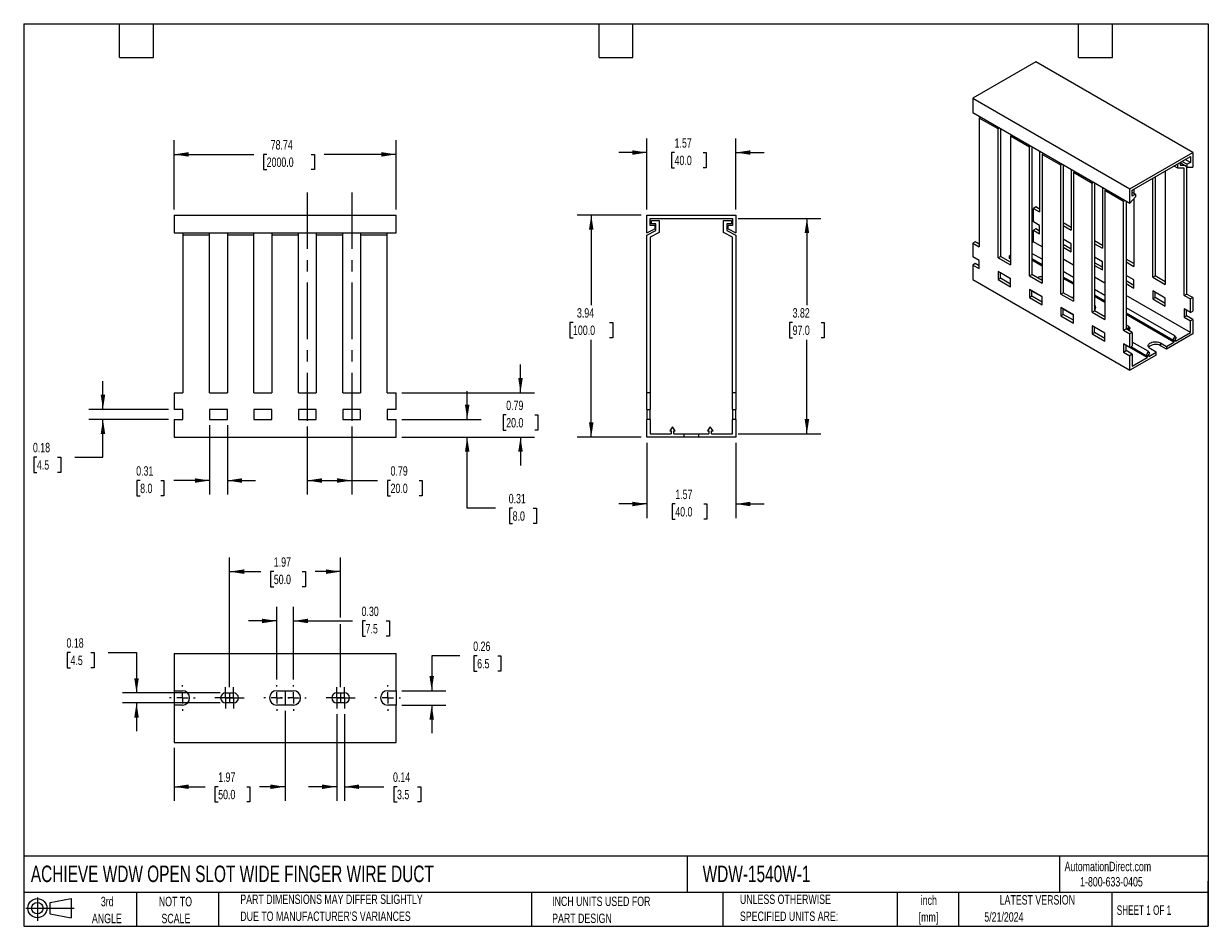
# Model space of a CAD drawing. Header units: inches. Extents: x 0.5 to 21.5, y 0.5 to 16.5.
import ezdxf

# ---------------------------------------------------------------- set-up
doc = ezdxf.new("R2010")
doc.units = ezdxf.units.IN
doc.header["$LTSCALE"] = 2
doc.header["$MEASUREMENT"] = 0
doc.linetypes.add('CENTERX2', pattern=[0.8, 0.5, -0.1, 0.1, -0.1])
doc.layers.add('CENTER', color=40, linetype='CENTERX2')
doc.layers.add('SLD-DEFPOINTS', color=7, linetype='Continuous')
doc.layers.add('DIMENSIONS', color=140, linetype='Continuous', lineweight=25)
doc.layers.add('TEXT', color=140, linetype='Continuous', lineweight=25)
doc.styles.add('SLDTEXTSTYLE0', font='TXT', dxfattribs={"width": 0.7})
doc.styles.add('SLDTEXTSTYLE1', font='TXT', dxfattribs={"width": 0.65})
doc.dimstyles.new('SLDDIMSTYLE0', dxfattribs={"dimtxt": 0.169922, "dimasz": 0.26, "dimexe": 0, "dimexo": 0.0625, "dimgap": 0.04248, "dimtad": 0, "dimtih": 1, "dimtoh": 1, "dimrnd": 1e-09, "dimzin": 12, "dimdsep": 46, "dimtxsty": 'SLDTEXTSTYLE0', "dimsah": 1, "dimcen": 0.09, "dimadec": 0, "dimazin": 3, "dimtfac": 1, "dimtofl": 0, "dimtmove": 0, "dimatfit": 3, "dimfxl": 0, "dimfrac": 2, "dimtolj": 1, "dimtzin": 12, "dimarcsym": 0})
doc.dimstyles.new('SLDDIMSTYLE1', dxfattribs={"dimtxt": 0.169922, "dimasz": 0.26, "dimexe": 0, "dimexo": 0.0625, "dimgap": 0.04248, "dimtad": 0, "dimtih": 1, "dimtoh": 1, "dimrnd": 1e-09, "dimdsep": 46, "dimtxsty": 'SLDTEXTSTYLE0', "dimsah": 1, "dimcen": 0.09, "dimadec": 0, "dimazin": 2, "dimtfac": 1, "dimtofl": 0, "dimtmove": 0, "dimatfit": 3, "dimfxl": 0, "dimfrac": 2, "dimtolj": 1, "dimtzin": 12, "dimarcsym": 0})
doc.dimstyles.new('SLDDIMSTYLE2', dxfattribs={"dimtxt": 0.169922, "dimasz": 0.26, "dimexe": 0, "dimexo": 0.0625, "dimgap": 0.04248, "dimtad": 0, "dimtih": 1, "dimtoh": 1, "dimrnd": 1e-09, "dimdsep": 46, "dimtxsty": 'SLDTEXTSTYLE0', "dimsah": 1, "dimcen": 0.09, "dimadec": 0, "dimazin": 2, "dimtfac": 1, "dimtmove": 0, "dimatfit": 0, "dimfxl": 0, "dimfrac": 2, "dimtolj": 1, "dimtzin": 12, "dimarcsym": 0})
doc.dimstyles.new('SLDDIMSTYLE3', dxfattribs={"dimtxt": 0.169922, "dimasz": 0.26, "dimexe": 0, "dimexo": 0.0625, "dimgap": 0.04248, "dimtad": 0, "dimtih": 1, "dimtoh": 1, "dimrnd": 1e-09, "dimzin": 12, "dimdsep": 46, "dimtxsty": 'SLDTEXTSTYLE0', "dimsah": 1, "dimcen": 0.09, "dimadec": 0, "dimazin": 3, "dimtfac": 1, "dimtmove": 0, "dimatfit": 0, "dimfxl": 0, "dimfrac": 2, "dimtolj": 1, "dimtzin": 12, "dimarcsym": 0})
doc.dimstyles.new('SLDDIMSTYLE4', dxfattribs={"dimtxt": 0.169922, "dimasz": 0.26, "dimexe": 0, "dimexo": 0.0625, "dimgap": 0.04248, "dimtad": 0, "dimtih": 1, "dimtoh": 1, "dimrnd": 1e-09, "dimzin": 0, "dimdsep": 46, "dimtxsty": 'SLDTEXTSTYLE0', "dimsah": 1, "dimcen": 0.09, "dimadec": 0, "dimazin": 0, "dimtfac": 1, "dimtmove": 0, "dimatfit": 0, "dimfxl": 0, "dimfrac": 2, "dimtolj": 1, "dimtzin": 12, "dimarcsym": 0})

# ---------------------------------------------------------------- blocks, each defined once
blk = doc.blocks.new('Block11')
at = {"color": 7, "linetype": 'Continuous', "lineweight": 18}
for p, q in [((0, 0.227), (0.856, 0.227)), ((0.204, 0.418), (0.204, 0)), ((0.431, 0.328), (0.801, 0.396)), ((0.431, 0.126), (0.431, 0.328)), ((0.801, 0.396), (0.801, 0.058)), ((0.431, 0.126), (0.801, 0.058))]:
    blk.add_line(p, q, dxfattribs=at)
for radius in [0.169, 0.101]:
    blk.add_circle((0.204, 0.227), radius, dxfattribs=at)
blk = doc.blocks.new('Block12')
at = {"layer": 'SLD-DEFPOINTS'}
blk.add_blockref('Block11', (0, 0), dxfattribs=at)
blk = doc.blocks.new('_D')
at = {"layer": 'DIMENSIONS'}
for p, q in [((3.165, 13.208), (3.165, 14.433)), ((7.102, 13.208), (7.102, 14.433)), ((3.165, 14.183), (4.578, 14.183)), ((4.808, 14.183), (4.751, 14.183)), ((4.751, 14.183), (4.751, 13.913)), ((5.596, 14.183), (5.653, 14.183)), ((5.653, 14.183), (5.653, 13.913)), ((7.102, 14.183), (5.826, 14.183)), ((4.751, 13.913), (4.808, 13.913)), ((5.653, 13.913), (5.596, 13.913))]:
    blk.add_line(p, q, dxfattribs=at)
for points in [[(3.165, 14.183), (3.425, 14.143), (3.425, 14.223)], [(7.102, 14.183), (6.842, 14.223), (6.842, 14.143)]]:
    blk.add_solid(points, dxfattribs=at)
at = {"layer": 'DIMENSIONS', "char_height": 0.1667, "attachment_point": 1, "style": 'SLDTEXTSTYLE0'}
for s, insert in [('78.74', (4.879, 14.436)), ('2000.0', (4.808, 14.128))]:
    blk.add_mtext(s, dxfattribs=dict(at, insert=insert))
blk = doc.blocks.new('_D_1')
at = {"layer": 'DIMENSIONS'}
for p, q in [((5.527, 9.359), (5.527, 8.152)), ((6.315, 9.359), (6.315, 8.152)), ((5.527, 8.402), (6.315, 8.402)), ((6.315, 8.402), (6.774, 8.402)), ((7.004, 8.402), (6.947, 8.402)), ((6.947, 8.402), (6.947, 8.132)), ((7.509, 8.402), (7.566, 8.402)), ((7.566, 8.402), (7.566, 8.132)), ((6.947, 8.132), (7.004, 8.132)), ((7.566, 8.132), (7.509, 8.132))]:
    blk.add_line(p, q, dxfattribs=at)
for points in [[(5.527, 8.402), (5.787, 8.362), (5.787, 8.442)], [(6.315, 8.402), (6.055, 8.442), (6.055, 8.362)]]:
    blk.add_solid(points, dxfattribs=at)
at = {"layer": 'DIMENSIONS', "char_height": 0.1667, "attachment_point": 1, "style": 'SLDTEXTSTYLE0'}
for s, insert in [('0.79', (7.004, 8.655)), ('20.0', (7.004, 8.346))]:
    blk.add_mtext(s, dxfattribs=dict(at, insert=insert))
blk = doc.blocks.new('_D_2')
at = {"layer": 'DIMENSIONS'}
for p, q in [((1.905, 9.663), (1.905, 10.163)), ((3.065, 9.663), (1.655, 9.663)), ((3.065, 9.486), (1.655, 9.486)), ((1.905, 8.817), (1.905, 9.486)), ((0.735, 8.817), (0.678, 8.817)), ((0.678, 8.817), (0.678, 8.547)), ((1.099, 8.817), (1.156, 8.817)), ((1.156, 8.817), (1.156, 8.547)), ((1.405, 8.817), (1.905, 8.817)), ((0.678, 8.547), (0.735, 8.547)), ((1.156, 8.547), (1.099, 8.547))]:
    blk.add_line(p, q, dxfattribs=at)
for points in [[(1.905, 9.663), (1.945, 9.923), (1.865, 9.923)], [(1.905, 9.486), (1.865, 9.226), (1.945, 9.226)]]:
    blk.add_solid(points, dxfattribs=at)
at = {"layer": 'DIMENSIONS', "char_height": 0.1667, "attachment_point": 1, "style": 'SLDTEXTSTYLE0'}
for s, insert in [('0.18', (0.664, 9.07)), ('4.5', (0.735, 8.762))]:
    blk.add_mtext(s, dxfattribs=dict(at, insert=insert))
blk = doc.blocks.new('_D_3')
at = {"layer": 'DIMENSIONS'}
for p, q in [((3.795, 9.386), (3.795, 8.152)), ((4.11, 9.386), (4.11, 8.152)), ((2.565, 8.402), (2.508, 8.402)), ((2.508, 8.402), (2.508, 8.132)), ((2.929, 8.402), (2.986, 8.402)), ((2.986, 8.402), (2.986, 8.132)), ((3.795, 8.402), (3.159, 8.402)), ((4.11, 8.402), (4.61, 8.402)), ((2.508, 8.132), (2.565, 8.132)), ((2.986, 8.132), (2.929, 8.132))]:
    blk.add_line(p, q, dxfattribs=at)
for points in [[(3.795, 8.402), (3.535, 8.442), (3.535, 8.362)], [(4.11, 8.402), (4.37, 8.362), (4.37, 8.442)]]:
    blk.add_solid(points, dxfattribs=at)
at = {"layer": 'DIMENSIONS', "char_height": 0.1667, "attachment_point": 1, "style": 'SLDTEXTSTYLE0'}
for s, insert in [('0.31', (2.495, 8.655)), ('8.0', (2.565, 8.346))]:
    blk.add_mtext(s, dxfattribs=dict(at, insert=insert))
blk = doc.blocks.new('_D_4')
at = {"layer": 'DIMENSIONS'}
for p, q in [((8.362, 9.486), (8.362, 9.986)), ((7.202, 9.486), (8.612, 9.486)), ((7.202, 9.171), (8.612, 9.171)), ((8.362, 7.911), (8.362, 9.171)), ((8.862, 7.911), (8.362, 7.911)), ((9.168, 7.911), (9.111, 7.911)), ((9.111, 7.911), (9.111, 7.641)), ((9.532, 7.911), (9.589, 7.911)), ((9.589, 7.911), (9.589, 7.641)), ((9.111, 7.641), (9.168, 7.641)), ((9.589, 7.641), (9.532, 7.641))]:
    blk.add_line(p, q, dxfattribs=at)
for points in [[(8.362, 9.486), (8.402, 9.746), (8.322, 9.746)], [(8.362, 9.171), (8.322, 8.911), (8.402, 8.911)]]:
    blk.add_solid(points, dxfattribs=at)
at = {"layer": 'DIMENSIONS', "char_height": 0.1667, "attachment_point": 1, "style": 'SLDTEXTSTYLE0'}
for s, insert in [('0.31', (9.098, 8.164)), ('8.0', (9.168, 7.856))]:
    blk.add_mtext(s, dxfattribs=dict(at, insert=insert))
blk = doc.blocks.new('_D_5')
at = {"layer": 'DIMENSIONS'}
for p, q in [((9.307, 9.959), (9.307, 10.459)), ((7.202, 9.959), (9.557, 9.959)), ((9.054, 9.565), (8.997, 9.565)), ((8.997, 9.565), (8.997, 9.295)), ((9.559, 9.565), (9.616, 9.565)), ((9.616, 9.565), (9.616, 9.295)), ((8.997, 9.295), (9.054, 9.295)), ((9.616, 9.295), (9.559, 9.295)), ((7.202, 9.171), (9.557, 9.171)), ((9.307, 9.171), (9.307, 8.671))]:
    blk.add_line(p, q, dxfattribs=at)
for points in [[(9.307, 9.959), (9.347, 10.219), (9.267, 10.219)], [(9.307, 9.171), (9.267, 8.911), (9.347, 8.911)]]:
    blk.add_solid(points, dxfattribs=at)
at = {"layer": 'DIMENSIONS', "char_height": 0.1667, "attachment_point": 1, "style": 'SLDTEXTSTYLE0'}
for s, insert in [('0.79', (9.054, 9.818)), ('20.0', (9.054, 9.51))]:
    blk.add_mtext(s, dxfattribs=dict(at, insert=insert))
blk = doc.blocks.new('_D_6')
at = {"layer": 'DIMENSIONS'}
for p, q in [((11.549, 13.208), (11.549, 14.466)), ((13.124, 13.208), (13.124, 14.466)), ((11.549, 14.216), (11.049, 14.216)), ((12.039, 14.216), (11.982, 14.216)), ((11.982, 14.216), (11.982, 13.945)), ((12.544, 14.216), (12.601, 14.216)), ((12.601, 14.216), (12.601, 13.945)), ((13.124, 14.216), (13.624, 14.216)), ((11.982, 13.945), (12.039, 13.945)), ((12.601, 13.945), (12.544, 13.945))]:
    blk.add_line(p, q, dxfattribs=at)
for points in [[(11.549, 14.216), (11.289, 14.256), (11.289, 14.176)], [(13.124, 14.216), (13.384, 14.176), (13.384, 14.256)]]:
    blk.add_solid(points, dxfattribs=at)
at = {"layer": 'DIMENSIONS', "char_height": 0.1667, "attachment_point": 1, "style": 'SLDTEXTSTYLE0'}
for s, insert in [('1.57', (12.039, 14.468)), ('40.0', (12.039, 14.16))]:
    blk.add_mtext(s, dxfattribs=dict(at, insert=insert))
blk = doc.blocks.new('_D_7')
at = {"layer": 'DIMENSIONS'}
for p, q in [((11.449, 13.108), (10.311, 13.108)), ((10.561, 13.108), (10.561, 11.513)), ((10.238, 11.205), (10.181, 11.205)), ((10.181, 11.205), (10.181, 10.934)), ((10.884, 11.205), (10.941, 11.205)), ((10.941, 11.205), (10.941, 10.934)), ((10.181, 10.934), (10.238, 10.934)), ((10.941, 10.934), (10.884, 10.934)), ((10.561, 9.171), (10.561, 10.896)), ((11.449, 9.171), (10.311, 9.171))]:
    blk.add_line(p, q, dxfattribs=at)
for points in [[(10.561, 13.108), (10.521, 12.848), (10.601, 12.848)], [(10.561, 9.171), (10.601, 9.431), (10.521, 9.431)]]:
    blk.add_solid(points, dxfattribs=at)
at = {"layer": 'DIMENSIONS', "char_height": 0.1667, "attachment_point": 1, "style": 'SLDTEXTSTYLE0'}
for s, insert in [('3.94', (10.308, 11.457)), ('100.0', (10.238, 11.149))]:
    blk.add_mtext(s, dxfattribs=dict(at, insert=insert))
blk = doc.blocks.new('_D_8')
at = {"layer": 'DIMENSIONS'}
for p, q in [((13.165, 13.049), (14.634, 13.049)), ((14.384, 13.049), (14.384, 11.513)), ((14.131, 11.205), (14.074, 11.205)), ((14.074, 11.205), (14.074, 10.934)), ((14.636, 11.205), (14.693, 11.205)), ((14.693, 11.205), (14.693, 10.934)), ((14.074, 10.934), (14.131, 10.934)), ((14.693, 10.934), (14.636, 10.934)), ((14.384, 9.23), (14.384, 10.896)), ((13.165, 9.23), (14.634, 9.23))]:
    blk.add_line(p, q, dxfattribs=at)
for points in [[(14.384, 13.049), (14.344, 12.789), (14.424, 12.789)], [(14.384, 9.23), (14.424, 9.49), (14.344, 9.49)]]:
    blk.add_solid(points, dxfattribs=at)
at = {"layer": 'DIMENSIONS', "char_height": 0.1667, "attachment_point": 1, "style": 'SLDTEXTSTYLE0'}
for s, insert in [('3.82', (14.131, 11.457)), ('97.0', (14.131, 11.149))]:
    blk.add_mtext(s, dxfattribs=dict(at, insert=insert))
blk = doc.blocks.new('_D_9')
at = {"layer": 'DIMENSIONS'}
for p, q in [((11.549, 9.071), (11.549, 7.736)), ((13.124, 9.071), (13.124, 7.736)), ((11.549, 7.986), (11.049, 7.986)), ((12.051, 7.986), (11.994, 7.986)), ((11.994, 7.986), (11.994, 7.716)), ((12.556, 7.986), (12.613, 7.986)), ((12.613, 7.986), (12.613, 7.716)), ((13.124, 7.986), (13.624, 7.986)), ((11.994, 7.716), (12.051, 7.716)), ((12.613, 7.716), (12.556, 7.716))]:
    blk.add_line(p, q, dxfattribs=at)
for points in [[(11.549, 7.986), (11.289, 8.026), (11.289, 7.946)], [(13.124, 7.986), (13.384, 7.946), (13.384, 8.026)]]:
    blk.add_solid(points, dxfattribs=at)
at = {"layer": 'DIMENSIONS', "char_height": 0.1667, "attachment_point": 1, "style": 'SLDTEXTSTYLE0'}
for s, insert in [('1.57', (12.051, 8.239)), ('40.0', (12.051, 7.931))]:
    blk.add_mtext(s, dxfattribs=dict(at, insert=insert))
blk = doc.blocks.new('_D_10')
at = {"layer": 'DIMENSIONS'}
for p, q in [((5.133, 4.321), (5.133, 2.724)), ((3.165, 3.661), (3.165, 2.724)), ((3.165, 2.974), (3.718, 2.974)), ((3.948, 2.974), (3.891, 2.974)), ((3.891, 2.974), (3.891, 2.704)), ((4.453, 2.974), (4.51, 2.974)), ((4.51, 2.974), (4.51, 2.704)), ((5.133, 2.974), (4.683, 2.974)), ((3.891, 2.704), (3.948, 2.704)), ((4.51, 2.704), (4.453, 2.704))]:
    blk.add_line(p, q, dxfattribs=at)
for points in [[(3.165, 2.974), (3.425, 2.934), (3.425, 3.014)], [(5.133, 2.974), (4.873, 3.014), (4.873, 2.934)]]:
    blk.add_solid(points, dxfattribs=at)
at = {"layer": 'DIMENSIONS', "char_height": 0.1667, "attachment_point": 1, "style": 'SLDTEXTSTYLE0'}
for s, insert in [('1.97', (3.948, 3.227)), ('50.0', (3.948, 2.919))]:
    blk.add_mtext(s, dxfattribs=dict(at, insert=insert))
blk = doc.blocks.new('_D_11')
at = {"layer": 'DIMENSIONS'}
for p, q in [((4.149, 4.737), (4.149, 7.037)), ((6.118, 5.973), (6.118, 7.037)), ((4.149, 6.787), (4.703, 6.787)), ((4.934, 6.787), (4.877, 6.787)), ((4.877, 6.787), (4.877, 6.517)), ((5.439, 6.787), (5.496, 6.787)), ((5.496, 6.787), (5.496, 6.517)), ((6.118, 6.787), (5.669, 6.787)), ((4.877, 6.517), (4.934, 6.517)), ((5.496, 6.517), (5.439, 6.517)), ((6.118, 4.737), (6.118, 5.853))]:
    blk.add_line(p, q, dxfattribs=at)
for points in [[(4.149, 6.787), (4.409, 6.747), (4.409, 6.827)], [(6.118, 6.787), (5.858, 6.827), (5.858, 6.747)]]:
    blk.add_solid(points, dxfattribs=at)
at = {"layer": 'DIMENSIONS', "char_height": 0.1667, "attachment_point": 1, "style": 'SLDTEXTSTYLE0'}
for s, insert in [('1.97', (4.934, 7.04)), ('50.0', (4.934, 6.732))]:
    blk.add_mtext(s, dxfattribs=dict(at, insert=insert))
blk = doc.blocks.new('_D_12')
at = {"layer": 'DIMENSIONS'}
for p, q in [((6.049, 4.26), (6.049, 2.724)), ((6.187, 4.26), (6.187, 2.724)), ((6.049, 2.974), (5.549, 2.974)), ((6.187, 2.974), (6.887, 2.974)), ((7.118, 2.974), (7.061, 2.974)), ((7.061, 2.974), (7.061, 2.704)), ((7.481, 2.974), (7.538, 2.974)), ((7.538, 2.974), (7.538, 2.704)), ((7.061, 2.704), (7.118, 2.704)), ((7.538, 2.704), (7.481, 2.704))]:
    blk.add_line(p, q, dxfattribs=at)
for points in [[(6.049, 2.974), (5.789, 3.014), (5.789, 2.934)], [(6.187, 2.974), (6.447, 2.934), (6.447, 3.014)]]:
    blk.add_solid(points, dxfattribs=at)
at = {"layer": 'DIMENSIONS', "char_height": 0.1667, "attachment_point": 1, "style": 'SLDTEXTSTYLE0'}
for s, insert in [('0.14', (7.047, 3.227)), ('3.5', (7.118, 2.919))]:
    blk.add_mtext(s, dxfattribs=dict(at, insert=insert))
blk = doc.blocks.new('_D_13')
at = {"layer": 'DIMENSIONS'}
for p, q in [((1.33, 5.353), (1.272, 5.353)), ((1.272, 5.353), (1.272, 5.083)), ((1.693, 5.353), (1.75, 5.353)), ((1.75, 5.353), (1.75, 5.083)), ((2, 5.353), (2.5, 5.353)), ((2.5, 5.353), (2.5, 4.637)), ((1.272, 5.083), (1.33, 5.083)), ((1.75, 5.083), (1.693, 5.083)), ((3.98, 4.637), (2.25, 4.637)), ((3.98, 4.46), (2.25, 4.46)), ((2.5, 4.46), (2.5, 3.96))]:
    blk.add_line(p, q, dxfattribs=at)
for points in [[(2.5, 4.637), (2.54, 4.897), (2.46, 4.897)], [(2.5, 4.46), (2.46, 4.2), (2.54, 4.2)]]:
    blk.add_solid(points, dxfattribs=at)
at = {"layer": 'DIMENSIONS', "char_height": 0.1667, "attachment_point": 1, "style": 'SLDTEXTSTYLE0'}
for s, insert in [('0.18', (1.259, 5.606)), ('4.5', (1.33, 5.298))]:
    blk.add_mtext(s, dxfattribs=dict(at, insert=insert))
blk = doc.blocks.new('_D_14')
at = {"layer": 'DIMENSIONS'}
for p, q in [((4.986, 4.877), (4.986, 6.163)), ((5.281, 4.877), (5.281, 6.163)), ((4.986, 5.913), (4.486, 5.913)), ((5.281, 5.913), (6.331, 5.913)), ((6.561, 5.913), (6.504, 5.913)), ((6.504, 5.913), (6.504, 5.643)), ((6.925, 5.913), (6.982, 5.913)), ((6.982, 5.913), (6.982, 5.643)), ((6.504, 5.643), (6.561, 5.643)), ((6.982, 5.643), (6.925, 5.643))]:
    blk.add_line(p, q, dxfattribs=at)
for points in [[(4.986, 5.913), (4.726, 5.953), (4.726, 5.873)], [(5.281, 5.913), (5.541, 5.873), (5.541, 5.953)]]:
    blk.add_solid(points, dxfattribs=at)
at = {"layer": 'DIMENSIONS', "char_height": 0.1667, "attachment_point": 1, "style": 'SLDTEXTSTYLE0'}
for s, insert in [('0.30', (6.49, 6.166)), ('7.5', (6.561, 5.858))]:
    blk.add_mtext(s, dxfattribs=dict(at, insert=insert))
blk = doc.blocks.new('_D_15')
at = {"layer": 'DIMENSIONS'}
for p, q in [((8.233, 5.294), (7.733, 5.294)), ((7.733, 5.294), (7.733, 4.677)), ((8.539, 5.294), (8.482, 5.294)), ((8.482, 5.294), (8.482, 5.024)), ((8.903, 5.294), (8.96, 5.294)), ((8.96, 5.294), (8.96, 5.024)), ((8.482, 5.024), (8.539, 5.024)), ((8.96, 5.024), (8.903, 5.024)), ((7.202, 4.677), (7.983, 4.677)), ((7.202, 4.421), (7.983, 4.421)), ((7.733, 4.421), (7.733, 3.921))]:
    blk.add_line(p, q, dxfattribs=at)
for points in [[(7.733, 4.677), (7.773, 4.937), (7.693, 4.937)], [(7.733, 4.421), (7.693, 4.161), (7.773, 4.161)]]:
    blk.add_solid(points, dxfattribs=at)
at = {"layer": 'DIMENSIONS', "char_height": 0.1667, "attachment_point": 1, "style": 'SLDTEXTSTYLE0'}
for s, insert in [('0.26', (8.469, 5.547)), ('6.5', (8.539, 5.239))]:
    blk.add_mtext(s, dxfattribs=dict(at, insert=insert))
blk = doc.blocks.new('SW_CENTERMARKSYMBOL_0')
at = {"layer": 'CENTER', "color": 0}
for p, q in [((0, 0.2), (0, 0.228)), ((-0.2, 0), (-0.228, 0)), ((0, 0), (-0.1, 0)), ((0, 0), (0, 0.1)), ((0, 0), (0, -0.1)), ((0, 0), (0.1, 0)), ((0.2, 0), (0.228, 0)), ((0, -0.2), (0, -0.228))]:
    blk.add_line(p, q, dxfattribs=at)
blk = doc.blocks.new('SW_CENTERMARKSYMBOL_1')
at = {"layer": 'CENTER', "color": 0}
for p, q in [((-0.1, 0), (-0.189, 0)), ((0, 0), (-0.1, 0)), ((0, 0.1), (0, 0.189)), ((0, 0), (0, 0.1)), ((0, 0), (0, -0.1)), ((0, 0), (0.1, 0)), ((0.1, 0), (0.189, 0)), ((0, -0.1), (0, -0.189))]:
    blk.add_line(p, q, dxfattribs=at)
blk = doc.blocks.new('SW_CENTERMARKSYMBOL_2')
at = {"layer": 'CENTER', "color": 0}
for p, q in [((-0.1, 0), (-0.189, 0)), ((0, 0), (-0.1, 0)), ((0, 0.1), (0, 0.189)), ((0, 0), (0, 0.1)), ((0, 0), (0, -0.1)), ((0, 0), (0.1, 0)), ((0.1, 0), (0.189, 0)), ((0, -0.1), (0, -0.189))]:
    blk.add_line(p, q, dxfattribs=at)
blk = doc.blocks.new('SW_CENTERMARKSYMBOL_3')
at = {"layer": 'CENTER', "color": 0}
for p, q in [((0, 0.2), (0, 0.228)), ((-0.2, 0), (-0.228, 0)), ((0, 0), (-0.1, 0)), ((0, 0), (0, 0.1)), ((0, 0), (0, -0.1)), ((0, 0), (0.1, 0)), ((0.2, 0), (0.228, 0)), ((0, -0.2), (0, -0.228))]:
    blk.add_line(p, q, dxfattribs=at)
blk = doc.blocks.new('SW_CENTERMARKSYMBOL_4')
at = {"layer": 'CENTER', "color": 0}
for p, q in [((0, 0.2), (0, 0.228)), ((-0.2, 0), (-0.228, 0)), ((0, 0), (-0.1, 0)), ((0, 0), (0, 0.1)), ((0, 0), (0, -0.1)), ((0, 0), (0.1, 0)), ((0.2, 0), (0.228, 0)), ((0, -0.2), (0, -0.228))]:
    blk.add_line(p, q, dxfattribs=at)
blk = doc.blocks.new('SW_CENTERMARKSYMBOL_5')
at = {"layer": 'CENTER', "color": 0}
for p, q in [((-0.1, 0), (-0.189, 0)), ((0, 0), (-0.1, 0)), ((0, 0.1), (0, 0.189)), ((0, 0), (0, 0.1)), ((0, 0), (0, -0.1)), ((0, 0), (0.1, 0)), ((0.1, 0), (0.189, 0)), ((0, -0.1), (0, -0.189))]:
    blk.add_line(p, q, dxfattribs=at)
blk = doc.blocks.new('SW_CENTERMARKSYMBOL_6')
at = {"layer": 'CENTER', "color": 0}
for p, q in [((-0.1, 0), (-0.189, 0)), ((0, 0), (-0.1, 0)), ((0, 0.1), (0, 0.189)), ((0, 0), (0, 0.1)), ((0, 0), (0, -0.1)), ((0, 0), (0.1, 0)), ((0.1, 0), (0.189, 0)), ((0, -0.1), (0, -0.189))]:
    blk.add_line(p, q, dxfattribs=at)
blk = doc.blocks.new('SW_CENTERMARKSYMBOL_7')
at = {"layer": 'CENTER', "color": 0}
for p, q in [((0, 0.2), (0, 0.228)), ((-0.2, 0), (-0.228, 0)), ((0, 0), (-0.1, 0)), ((0, 0), (0, 0.1)), ((0, 0), (0, -0.1)), ((0, 0), (0.1, 0)), ((0.2, 0), (0.228, 0)), ((0, -0.2), (0, -0.228))]:
    blk.add_line(p, q, dxfattribs=at)

msp = doc.modelspace()

# ---------------------------------------------------------------- linework, layer by layer
for p, q in [((18.44, 15.823), (17.327, 15.18)), ((21.224, 14.216), (18.44, 15.823)), ((17.327, 15.18), (20.111, 13.573)), ((17.327, 15.18), (17.327, 14.923)), ((17.327, 14.923), (20.111, 13.316)), ((17.457, 14.848), (17.438, 14.826)), ((17.438, 14.826), (17.438, 12.544)), ((17.772, 14.634), (17.438, 14.826)), ((17.772, 14.634), (17.791, 14.655)), ((17.772, 12.351), (17.772, 14.634)), ((17.822, 14.637), (17.814, 14.628)), ((17.814, 14.628), (17.814, 12.375)), ((18.014, 14.526), (17.995, 14.505)), ((17.995, 14.505), (17.995, 12.223)), ((18.329, 14.312), (17.995, 14.505)), ((18.329, 14.312), (18.348, 14.334)), ((18.329, 12.03), (18.329, 14.312)), ((18.379, 14.316), (18.371, 14.306)), ((18.371, 14.306), (18.371, 12.054)), ((18.51, 14.24), (18.51, 13.163)), ((18.57, 14.205), (18.552, 14.184)), ((18.552, 14.184), (18.552, 11.901)), ((18.886, 13.991), (18.552, 14.184)), ((20.111, 13.573), (21.224, 14.216)), ((20.153, 13.549), (21.183, 14.143)), ((21.183, 14.039), (21.092, 14.091)), ((21.183, 14.143), (21.183, 14.039)), ((21.224, 14.216), (21.224, 13.959)), ((18.886, 13.991), (18.904, 14.012)), ((18.886, 11.708), (18.886, 13.991)), ((18.936, 13.994), (18.928, 13.985)), ((18.928, 13.985), (18.928, 11.732)), ((19.067, 13.918), (19.067, 12.841)), ((19.127, 13.884), (19.109, 13.862)), ((19.109, 13.862), (19.109, 11.58)), ((19.443, 13.669), (19.109, 13.862)), ((20.737, 13.886), (20.737, 11.877)), ((20.96, 13.937), (20.892, 13.976)), ((20.96, 13.937), (20.96, 14.015)), ((21.071, 13.937), (20.96, 13.937)), ((21.002, 14.039), (21.002, 13.991)), ((21.127, 13.959), (21.002, 14.031)), ((21.002, 13.991), (21.071, 13.991)), ((21.036, 14.059), (21.127, 14.007)), ((21.071, 11.684), (21.071, 13.937)), ((21.113, 13.967), (21.113, 11.708)), ((21.183, 14.039), (21.127, 14.007)), ((21.127, 13.959), (21.127, 14.007)), ((21.127, 13.959), (21.224, 13.959)), ((19.443, 13.669), (19.461, 13.691)), ((19.443, 11.387), (19.443, 13.669)), ((19.492, 13.673), (19.484, 13.664)), ((19.484, 13.664), (19.484, 11.411)), ((20.514, 12.006), (20.514, 13.758)), ((20.556, 13.782), (20.556, 12.03)), ((19.624, 13.597), (19.624, 12.52)), ((19.684, 13.562), (19.665, 13.541)), ((19.665, 13.541), (19.665, 11.258)), ((19.999, 13.348), (19.665, 13.541)), ((20.111, 13.316), (20.111, 13.573)), ((20.153, 13.444), (20.153, 13.549)), ((20.208, 13.476), (20.153, 13.509)), ((20.208, 13.476), (20.153, 13.444)), ((20.18, 13.565), (20.18, 13.493)), ((20.208, 13.476), (20.208, 13.428)), ((18.44, 13.251), (18.399, 13.227)), ((18.51, 13.211), (18.44, 13.251)), ((19.999, 13.348), (20.018, 13.369)), ((19.999, 11.065), (19.999, 13.348)), ((20.049, 13.351), (20.041, 13.342)), ((20.041, 13.342), (20.041, 11.089)), ((20.111, 13.316), (20.208, 13.428)), ((20.18, 13.396), (20.18, 12.198)), ((3.165, 13.108), (3.165, 12.793)), ((3.165, 13.108), (7.102, 13.108)), ((7.102, 12.793), (7.102, 13.108)), ((11.549, 12.793), (11.549, 13.108)), ((11.549, 13.108), (13.124, 13.108)), ((11.608, 13.049), (13.065, 13.049)), ((11.608, 12.921), (11.608, 13.049)), ((13.065, 13.049), (13.065, 12.921)), ((13.124, 13.108), (13.124, 12.793)), ((18.399, 12.986), (18.399, 13.227)), ((18.399, 13.227), (18.51, 13.163)), ((11.549, 12.793), (11.687, 12.862)), ((11.549, 12.754), (11.706, 12.833)), ((11.687, 12.921), (11.608, 12.921)), ((11.628, 12.951), (11.628, 13.01)), ((11.628, 13.01), (11.766, 13.01)), ((11.706, 12.951), (11.628, 12.951)), ((11.687, 12.921), (11.687, 12.862)), ((11.706, 12.833), (11.706, 12.951)), ((11.766, 13.01), (11.766, 12.796)), ((12.907, 12.796), (12.907, 13.01)), ((12.907, 13.01), (13.045, 13.01)), ((13.045, 12.951), (12.966, 12.951)), ((12.966, 12.951), (12.966, 12.833)), ((12.966, 12.833), (13.124, 12.754)), ((12.986, 12.862), (12.986, 12.921)), ((13.065, 12.921), (12.986, 12.921)), ((12.986, 12.862), (13.124, 12.793)), ((13.045, 13.01), (13.045, 12.951)), ((18.51, 12.922), (18.399, 12.986)), ((18.44, 12.865), (18.399, 12.841)), ((18.399, 12.632), (18.399, 12.841)), ((18.399, 12.841), (18.51, 12.777)), ((18.51, 12.825), (18.44, 12.865)), ((18.51, 12.777), (18.51, 12.922)), ((19.067, 12.889), (18.928, 12.97)), ((18.928, 12.922), (19.067, 12.841)), ((3.165, 12.793), (7.102, 12.793)), ((3.322, 12.793), (3.322, 12.754)), ((3.322, 12.754), (3.322, 9.959)), ((3.795, 12.754), (3.322, 12.754)), ((3.795, 12.754), (3.795, 12.793)), ((3.795, 9.959), (3.795, 12.754)), ((4.11, 12.793), (4.11, 12.754)), ((4.11, 12.754), (4.11, 9.959)), ((4.582, 12.754), (4.11, 12.754)), ((4.582, 12.754), (4.582, 12.793)), ((4.582, 9.959), (4.582, 12.754)), ((4.897, 12.793), (4.897, 12.754)), ((4.897, 12.754), (4.897, 9.959)), ((5.37, 12.754), (4.897, 12.754)), ((5.37, 12.754), (5.37, 12.793)), ((5.37, 9.959), (5.37, 12.754)), ((5.685, 12.793), (5.685, 12.754)), ((5.685, 12.754), (5.685, 9.959)), ((6.157, 12.754), (5.685, 12.754)), ((6.157, 12.754), (6.157, 12.793)), ((6.157, 9.959), (6.157, 12.754)), ((6.472, 12.793), (6.472, 12.754)), ((6.472, 12.754), (6.472, 9.959)), ((6.945, 12.754), (6.472, 12.754)), ((6.945, 12.754), (6.945, 12.793)), ((6.945, 9.959), (6.945, 12.754)), ((11.549, 9.959), (11.549, 12.754)), ((11.766, 12.796), (11.608, 12.717)), ((11.608, 12.717), (11.608, 9.959)), ((13.065, 12.717), (12.907, 12.796)), ((13.065, 9.959), (13.065, 12.717)), ((13.124, 12.754), (13.124, 9.959)), ((17.369, 12.632), (17.327, 12.608)), ((17.327, 12.608), (17.327, 12.367)), ((17.327, 12.608), (17.438, 12.544)), ((17.438, 12.592), (17.369, 12.632)), ((18.399, 12.632), (18.371, 12.616)), ((18.552, 12.544), (18.399, 12.632)), ((19.067, 12.6), (18.928, 12.68)), ((19.067, 12.455), (19.067, 12.6)), ((19.624, 12.568), (19.484, 12.648)), ((19.484, 12.6), (19.624, 12.52)), ((17.995, 12.399), (17.974, 12.387)), ((18.552, 12.324), (18.371, 12.428)), ((19.067, 12.504), (18.928, 12.584)), ((18.928, 12.536), (19.067, 12.455)), ((17.438, 12.303), (17.327, 12.367)), ((17.369, 12.247), (17.327, 12.222)), ((17.327, 12.222), (17.327, 11.965)), ((17.327, 12.222), (17.438, 12.158)), ((17.438, 12.206), (17.369, 12.247)), ((17.438, 12.158), (17.438, 12.303)), ((17.772, 12.351), (17.814, 12.375)), ((17.772, 12.351), (17.995, 12.223)), ((17.995, 12.271), (17.814, 12.375)), ((17.974, 12.387), (17.995, 12.375)), ((17.974, 12.339), (17.974, 12.387)), ((17.995, 12.327), (17.974, 12.339)), ((18.552, 12.226), (18.371, 12.331)), ((18.552, 12.203), (18.371, 12.308)), ((19.109, 12.222), (18.928, 12.327)), ((19.624, 12.279), (19.484, 12.359)), ((19.624, 12.182), (19.484, 12.263)), ((19.484, 12.214), (19.624, 12.134)), ((19.624, 12.134), (19.624, 12.279)), ((20.18, 12.247), (20.041, 12.327)), ((20.041, 12.279), (20.18, 12.198)), ((17.995, 11.981), (17.772, 12.11)), ((17.772, 12.11), (17.772, 11.965)), ((17.772, 11.965), (17.814, 11.989)), ((17.814, 11.989), (17.814, 12.086)), ((17.995, 11.978), (17.814, 12.083)), ((17.995, 11.885), (17.814, 11.989)), ((17.995, 11.837), (17.995, 11.981)), ((18.329, 12.03), (18.371, 12.054)), ((18.329, 12.03), (18.552, 11.901)), ((18.552, 11.949), (18.371, 12.054)), ((19.109, 12.003), (18.928, 12.107)), ((19.109, 11.905), (18.928, 12.009)), ((19.109, 11.882), (18.928, 11.986)), ((19.665, 11.901), (19.484, 12.005)), ((20.18, 11.957), (20.041, 12.038)), ((20.514, 12.006), (20.556, 12.03)), ((20.514, 12.006), (20.737, 11.877)), ((20.737, 11.925), (20.556, 12.03)), ((17.327, 11.965), (20.111, 10.358)), ((17.772, 11.965), (17.995, 11.837)), ((18.552, 11.66), (18.329, 11.789)), ((18.329, 11.789), (18.329, 11.644)), ((18.371, 11.668), (18.371, 11.764)), ((18.552, 11.657), (18.371, 11.761)), ((19.665, 11.681), (19.484, 11.786)), ((20.18, 11.861), (20.041, 11.941)), ((20.041, 11.893), (20.18, 11.813)), ((20.18, 11.813), (20.18, 11.957)), ((20.737, 11.636), (20.514, 11.764)), ((20.514, 11.764), (20.514, 11.62)), ((18.329, 11.644), (18.371, 11.668)), ((18.329, 11.644), (18.552, 11.515)), ((18.552, 11.564), (18.371, 11.668)), ((18.552, 11.515), (18.552, 11.66)), ((18.886, 11.708), (18.928, 11.732)), ((18.886, 11.708), (19.109, 11.58)), ((19.109, 11.628), (18.928, 11.732)), ((19.665, 11.583), (19.484, 11.688)), ((19.665, 11.56), (19.484, 11.665)), ((21.183, 11.025), (20.041, 11.684)), ((20.514, 11.62), (20.556, 11.644)), ((20.514, 11.62), (20.737, 11.491)), ((20.556, 11.644), (20.556, 11.74)), ((20.737, 11.539), (20.556, 11.644)), ((20.737, 11.491), (20.737, 11.636)), ((21.071, 11.684), (21.113, 11.708)), ((21.071, 11.684), (21.183, 11.62)), ((21.224, 11.644), (21.113, 11.708)), ((21.224, 11.644), (21.183, 11.62)), ((21.183, 11.379), (21.183, 11.62)), ((21.224, 11.644), (21.224, 11.403)), ((19.109, 11.339), (18.886, 11.467)), ((18.886, 11.467), (18.886, 11.322)), ((18.886, 11.322), (18.928, 11.347)), ((18.928, 11.347), (18.928, 11.443)), ((19.109, 11.335), (18.928, 11.44)), ((19.109, 11.242), (18.928, 11.347)), ((19.443, 11.387), (19.484, 11.411)), ((19.443, 11.387), (19.665, 11.258)), ((19.665, 11.306), (19.484, 11.411)), ((20.904, 10.966), (20.041, 11.464)), ((20.87, 10.888), (20.041, 11.366)), ((20.888, 10.855), (20.041, 11.343)), ((21.183, 11.379), (21.071, 11.443)), ((21.071, 11.443), (21.071, 11.298)), ((21.113, 11.322), (21.113, 11.419)), ((21.183, 11.379), (21.224, 11.403)), ((18.886, 11.322), (19.109, 11.194)), ((19.109, 11.194), (19.109, 11.339)), ((19.665, 11.017), (19.443, 11.146)), ((19.443, 11.146), (19.443, 11.001)), ((20.041, 11.162), (20.083, 11.138)), ((20.083, 11.138), (20.083, 11.089)), ((21.071, 11.298), (21.113, 11.322)), ((21.071, 11.298), (21.183, 11.234)), ((21.224, 11.258), (21.113, 11.322)), ((21.224, 11.258), (21.183, 11.234)), ((21.183, 11.025), (21.183, 11.234)), ((21.224, 11.258), (21.224, 11.001)), ((19.443, 11.001), (19.484, 11.025)), ((19.443, 11.001), (19.665, 10.872)), ((19.484, 11.025), (19.484, 11.122)), ((19.665, 11.014), (19.484, 11.118)), ((19.665, 10.921), (19.484, 11.025)), ((19.665, 10.872), (19.665, 11.017)), ((19.999, 11.065), (20.041, 11.089)), ((19.999, 11.065), (20.111, 11.001)), ((20.083, 11.089), (20.041, 11.113)), ((20.153, 11.025), (20.041, 11.089)), ((20.153, 11.025), (20.111, 11.001)), ((20.111, 10.76), (20.111, 11.001)), ((20.153, 11.025), (20.153, 10.784)), ((21.224, 11.001), (20.758, 10.732)), ((20.904, 10.966), (20.87, 10.888)), ((20.939, 10.928), (20.904, 10.966)), ((20.921, 10.874), (21.183, 11.025)), ((20.921, 10.917), (20.939, 10.928)), ((20.111, 10.76), (19.999, 10.824)), ((19.999, 10.824), (19.999, 10.68)), ((20.041, 10.704), (20.041, 10.8)), ((20.414, 10.582), (20.041, 10.797)), ((20.111, 10.76), (20.153, 10.784)), ((20.397, 10.615), (20.128, 10.77)), ((20.431, 10.693), (20.153, 10.853)), ((20.577, 10.676), (20.473, 10.736)), ((20.654, 10.84), (20.758, 10.78)), ((20.654, 10.84), (20.654, 10.792)), ((20.758, 10.732), (20.654, 10.792)), ((20.758, 10.78), (20.888, 10.855)), ((20.758, 10.78), (20.758, 10.732)), ((20.87, 10.888), (20.888, 10.898)), ((20.888, 10.898), (20.888, 10.855)), ((20.921, 10.874), (20.921, 10.917)), ((19.999, 10.68), (20.041, 10.704)), ((19.999, 10.68), (20.111, 10.615)), ((20.153, 10.639), (20.041, 10.704)), ((20.153, 10.639), (20.111, 10.615)), ((20.577, 10.627), (20.111, 10.358)), ((20.111, 10.358), (20.111, 10.615)), ((20.153, 10.639), (20.153, 10.43)), ((20.153, 10.43), (20.414, 10.582)), ((20.431, 10.693), (20.397, 10.615)), ((20.397, 10.615), (20.414, 10.625)), ((20.414, 10.625), (20.414, 10.582)), ((20.465, 10.654), (20.431, 10.693)), ((20.448, 10.601), (20.577, 10.676)), ((20.448, 10.644), (20.465, 10.654)), ((20.448, 10.601), (20.448, 10.644)), ((20.577, 10.627), (20.577, 10.676)), ((3.165, 9.959), (3.165, 9.663)), ((3.165, 9.959), (3.322, 9.959)), ((3.795, 9.959), (4.11, 9.959)), ((4.582, 9.959), (4.897, 9.959)), ((5.37, 9.959), (5.685, 9.959)), ((6.157, 9.959), (6.472, 9.959)), ((6.945, 9.959), (7.102, 9.959)), ((7.102, 9.663), (7.102, 9.959)), ((11.608, 9.959), (11.549, 9.959)), ((11.549, 9.663), (11.549, 9.959)), ((11.608, 9.959), (11.608, 9.663)), ((13.124, 9.959), (13.065, 9.959)), ((13.065, 9.663), (13.065, 9.959)), ((13.124, 9.959), (13.124, 9.663)), ((3.322, 9.663), (3.165, 9.663)), ((3.322, 9.486), (3.322, 9.663)), ((4.11, 9.663), (3.795, 9.663)), ((3.795, 9.663), (3.795, 9.486)), ((4.11, 9.486), (4.11, 9.663)), ((4.897, 9.663), (4.582, 9.663)), ((4.582, 9.663), (4.582, 9.486)), ((4.897, 9.486), (4.897, 9.663)), ((5.685, 9.663), (5.37, 9.663)), ((5.37, 9.663), (5.37, 9.486)), ((5.685, 9.486), (5.685, 9.663)), ((6.472, 9.663), (6.157, 9.663)), ((6.157, 9.663), (6.157, 9.486)), ((6.472, 9.486), (6.472, 9.663)), ((7.102, 9.663), (6.945, 9.663)), ((6.945, 9.663), (6.945, 9.486)), ((11.549, 9.663), (11.608, 9.663)), ((11.549, 9.663), (11.549, 9.486)), ((11.608, 9.486), (11.608, 9.663)), ((13.065, 9.663), (13.124, 9.663)), ((13.065, 9.663), (13.065, 9.486)), ((13.124, 9.486), (13.124, 9.663)), ((3.165, 9.486), (3.165, 9.171)), ((3.165, 9.486), (3.322, 9.486)), ((3.795, 9.486), (4.11, 9.486)), ((4.582, 9.486), (4.897, 9.486)), ((5.37, 9.486), (5.685, 9.486)), ((6.157, 9.486), (6.472, 9.486)), ((6.945, 9.486), (7.102, 9.486)), ((7.102, 9.171), (7.102, 9.486)), ((11.549, 9.171), (11.549, 9.486)), ((11.608, 9.486), (11.549, 9.486)), ((11.608, 9.486), (11.608, 9.23)), ((13.065, 9.23), (13.065, 9.486)), ((13.124, 9.486), (13.065, 9.486)), ((13.124, 9.486), (13.124, 9.171)), ((12.002, 9.355), (11.953, 9.283)), ((11.953, 9.283), (11.978, 9.283)), ((11.978, 9.283), (11.978, 9.23)), ((12.05, 9.283), (12.002, 9.355)), ((12.025, 9.283), (12.05, 9.283)), ((12.025, 9.23), (12.025, 9.283)), ((12.671, 9.355), (12.622, 9.283)), ((12.622, 9.283), (12.647, 9.283)), ((12.647, 9.283), (12.647, 9.23)), ((12.72, 9.283), (12.671, 9.355)), ((12.695, 9.283), (12.72, 9.283)), ((12.695, 9.23), (12.695, 9.283)), ((3.165, 9.171), (7.102, 9.171)), ((12.208, 9.171), (11.549, 9.171)), ((11.608, 9.23), (11.978, 9.23)), ((12.025, 9.23), (12.208, 9.23)), ((12.208, 9.171), (12.208, 9.23)), ((12.208, 9.23), (12.464, 9.23)), ((12.464, 9.171), (12.208, 9.171)), ((12.464, 9.23), (12.464, 9.171)), ((12.464, 9.23), (12.647, 9.23)), ((13.124, 9.171), (12.464, 9.171)), ((12.695, 9.23), (13.065, 9.23)), ((3.165, 5.336), (3.165, 4.677)), ((3.165, 5.336), (7.102, 5.336)), ((7.102, 4.677), (7.102, 5.336)), ((3.165, 4.677), (3.313, 4.677)), ((3.165, 4.677), (3.165, 4.421)), ((4.08, 4.637), (4.218, 4.637)), ((4.986, 4.677), (5.281, 4.677)), ((6.049, 4.637), (6.187, 4.637)), ((6.954, 4.677), (7.102, 4.677)), ((7.102, 4.677), (7.102, 4.421)), ((3.165, 4.421), (3.165, 3.761)), ((3.313, 4.421), (3.165, 4.421)), ((4.218, 4.46), (4.08, 4.46)), ((5.281, 4.421), (4.986, 4.421)), ((6.187, 4.46), (6.049, 4.46)), ((7.102, 4.421), (6.954, 4.421)), ((7.102, 3.761), (7.102, 4.421)), ((3.165, 3.761), (7.102, 3.761))]:
    msp.add_line(p, q)
at = {"color": 7, "linetype": 'CENTERX2', "lineweight": 18}
for p, q in [((4.149, 4.637), (4.149, 4.46)), ((5.133, 4.677), (5.133, 4.421)), ((6.118, 4.637), (6.118, 4.46))]:
    msp.add_line(p, q, dxfattribs=at)
at = {"flags": 128}
for points in [[(18.552, 11.963), (18.541, 11.964), (18.526, 11.964)], [(19.081, 11.644), (19.089, 11.648), (19.109, 11.656)], [(20.083, 11.138), (20.095, 11.129), (20.104, 11.118), (20.108, 11.107), (20.108, 11.096), (20.104, 11.085), (20.095, 11.074), (20.083, 11.065)], [(20.098, 11.077), (20.095, 11.08), (20.083, 11.089)], [(20.473, 10.736), (20.458, 10.746), (20.446, 10.758), (20.439, 10.771), (20.435, 10.785), (20.436, 10.798), (20.442, 10.812), (20.451, 10.824), (20.465, 10.835), (20.481, 10.845), (20.501, 10.853), (20.523, 10.858), (20.546, 10.861), (20.569, 10.862), (20.592, 10.86), (20.615, 10.856), (20.635, 10.849), (20.654, 10.84)]]:
    msp.add_lwpolyline(points, dxfattribs=at)
for centre, radius, start, end in [((18.531, 11.876), 0.137, 81.1817, 117.1857), ((19.456, 11.471), 0.0516, 304.0864, 55.9136), ((19.439, 11.408), 0.0735, 31.9173, 51.4067), ((20.565, 10.646), 0.17, 58.8053, 136.3472), ((3.313, 4.549), 0.128, 270, 90), ((4.08, 4.549), 0.0886, 90, 270), ((4.218, 4.549), 0.0886, 270, 90), ((4.986, 4.549), 0.128, 90, 270), ((5.281, 4.549), 0.128, 270, 90), ((6.049, 4.549), 0.0886, 90, 270), ((6.187, 4.549), 0.0886, 270, 90), ((6.954, 4.549), 0.128, 90, 270)]:
    msp.add_arc(centre, radius, start, end)
at = {"layer": 'CENTER'}
for p, q in [((5.527, 13.51), (5.527, 9.459)), ((6.315, 13.51), (6.315, 9.459))]:
    msp.add_line(p, q, dxfattribs=at)
at = {"layer": 'TEXT'}
for p, q in [((0.5, 16.5), (21.5, 16.5)), ((0.5, 16.5), (0.5, 0.5)), ((2.2, 15.9), (2.2, 16.5)), ((2.8, 15.9), (2.8, 16.5)), ((10.7, 15.9), (10.7, 16.5)), ((11.3, 15.9), (11.3, 16.5)), ((19.2, 15.9), (19.2, 16.5)), ((19.8, 15.9), (19.8, 16.5)), ((21.5, 16.5), (21.5, 0.5)), ((2.2, 15.9), (2.8, 15.9)), ((10.7, 15.9), (11.3, 15.9)), ((19.2, 15.9), (19.8, 15.9)), ((21.5, 1.742), (0.5, 1.742)), ((12.264, 1.742), (12.264, 1.1)), ((18.864, 1.742), (18.864, 1.1)), ((21.5, 0.5), (21.5, 1.3)), ((21.5, 1.1), (0.5, 1.1)), ((2.5, 1.1), (2.5, 0.5)), ((3.954, 1.1), (3.954, 0.5)), ((9.5, 1.1), (9.5, 0.5)), ((12.896, 1.1), (12.896, 0.5)), ((15.986, 1.1), (15.986, 0.5)), ((17.072, 1.1), (17.072, 0.5)), ((19.791, 1.1), (19.791, 0.5)), ((0.5, 0.5), (21.5, 0.5))]:
    msp.add_line(p, q, dxfattribs=at)

# ---------------------------------------------------------------- block references
at = {"layer": 'CENTER'}
for name, p in [('SW_CENTERMARKSYMBOL_0', (3.313, 4.549)), ('SW_CENTERMARKSYMBOL_1', (4.08, 4.549)), ('SW_CENTERMARKSYMBOL_2', (4.218, 4.549)), ('SW_CENTERMARKSYMBOL_3', (4.986, 4.549)), ('SW_CENTERMARKSYMBOL_4', (5.281, 4.549)), ('SW_CENTERMARKSYMBOL_5', (6.049, 4.549)), ('SW_CENTERMARKSYMBOL_6', (6.187, 4.549)), ('SW_CENTERMARKSYMBOL_7', (6.954, 4.549))]:
    msp.add_blockref(name, p, dxfattribs=at)
at = {"layer": 'SLD-DEFPOINTS'}
msp.add_blockref('Block12', (0.538, 0.595), dxfattribs=at)

# ---------------------------------------------------------------- texts
at = {"layer": 'TEXT'}
for s, insert, char_height, attachment_point, style in [('ACHIEVE WDW OPEN SLOT WIDE FINGER WIRE DUCT', (0.627, 1.576), 0.29167, 1, 'SLDTEXTSTYLE0'), ('WDW-1540W-1', (12.536, 1.576), 0.29167, 1, 'SLDTEXTSTYLE0'), ('AutomationDirect.com', (18.952, 1.644), 0.16667, 1, 'SLDTEXTSTYLE0'), ('1-800-633-0405', (19.228, 1.373), 0.16667, 1, 'SLDTEXTSTYLE0'), ('PART DIMENSIONS MAY DIFFER SLIGHTLY', (4.34, 1.063), 0.16667, 1, 'SLDTEXTSTYLE0'), ('UNLESS OTHERWISE', (13.197, 1.063), 0.16667, 1, 'SLDTEXTSTYLE0'), ('inch', (16.545, 1.047), 0.1667, 2, 'SLDTEXTSTYLE0'), ('LATEST VERSION', (18.469, 1.052), 0.16667, 2, 'SLDTEXTSTYLE0'), ('3rd', (1.981, 1.023), 0.1667, 2, 'SLDTEXTSTYLE0'), ('NOT TO', (3.19, 1.023), 0.1667, 2, 'SLDTEXTSTYLE0'), ('INCH UNITS USED FOR', (9.868, 1.026), 0.16667, 1, 'SLDTEXTSTYLE0'), ('SHEET 1 OF 1', (19.877, 0.87), 0.16667, 1, 'SLDTEXTSTYLE1'), ('ANGLE', (1.974, 0.722), 0.1667, 2, 'SLDTEXTSTYLE0'), ('SCALE', (3.198, 0.722), 0.1667, 2, 'SLDTEXTSTYLE0'), ("DUE TO MANUFACTURER'S VARIANCES", (4.34, 0.762), 0.16667, 1, 'SLDTEXTSTYLE0'), ('PART DESIGN', (9.868, 0.725), 0.16667, 1, 'SLDTEXTSTYLE0'), ('SPECIFIED UNITS ARE:', (13.197, 0.762), 0.16667, 1, 'SLDTEXTSTYLE0'), ('[mm]', (16.54, 0.746), 0.1667, 2, 'SLDTEXTSTYLE0'), ('5/21/2024', (17.529, 0.749), 0.1667, 1, 'SLDTEXTSTYLE0')]:
    msp.add_mtext(s, dxfattribs=dict(at, insert=insert, char_height=char_height, attachment_point=attachment_point, style=style))

# ---------------------------------------------------------------- dimensions: what is measured, and where the dimension line sits
at = {"layer": 'DIMENSIONS'}
for base, p1, p2, dimstyle, picture, middle in [((7.102, 14.183), (3.165, 13.108), (7.102, 13.108), 'SLDDIMSTYLE0', '_D', (5.202, 14.183)), ((13.1238, 14.2155), (11.549, 13.1083), (13.1238, 13.1083), 'SLDDIMSTYLE3', '_D_6', (12.2918, 14.2155)), ((4.10987, 8.40168), (3.79491, 9.48625), (4.10987, 9.48625), 'SLDDIMSTYLE2', '_D_3', (2.74723, 8.40168)), ((6.315, 8.402), (5.527, 9.459), (6.315, 9.459), 'SLDDIMSTYLE1', '_D_1', (7.257, 8.402)), ((11.549, 7.9864), (13.1238, 9.1713), (11.549, 9.1713), 'SLDDIMSTYLE3', '_D_9', (12.304, 7.9864)), ((5.2811, 5.9131), (4.9859, 4.7766), (5.2811, 4.7766), 'SLDDIMSTYLE4', '_D_14', (6.7427, 5.9131)), ((6.187, 2.974), (6.049, 4.36), (6.187, 4.36), 'SLDDIMSTYLE2', '_D_12', (7.299, 2.974))]:
    dim = msp.add_linear_dim(base=base, p1=p1, p2=p2, dimstyle=dimstyle, dxfattribs=at)
    dim.commit()
    dim.dimension.update_dxf_attribs({"geometry": picture, "text_midpoint": middle, "dimtype": 160})
for base, p1, p2, angle, dimstyle, picture, middle in [((10.561, 9.171), (11.549, 13.108), (11.549, 9.171), 90, 'SLDDIMSTYLE0', '_D_7', (10.561, 11.205)), ((14.384, 13.049), (13.065, 9.23), (13.065, 13.049), 90, 'SLDDIMSTYLE0', '_D_8', (14.384, 11.205)), ((9.307, 9.959), (7.102, 9.171), (7.102, 9.959), 90, 'SLDDIMSTYLE2', '_D_5', (9.307, 9.565)), ((1.905, 9.663), (3.165, 9.486), (3.165, 9.663), 90, 'SLDDIMSTYLE2', '_D_2', (1.905, 8.817)), ((8.3618, 9.4862), (7.102, 9.1713), (7.102, 9.4862), 90, 'SLDDIMSTYLE2', '_D_4', (8.3618, 7.9114)), ((6.118, 6.787), (4.149, 4.637), (6.118, 4.637), 0, 'SLDDIMSTYLE0', '_D_11', (5.186, 6.787)), ((2.5, 4.637), (4.08, 4.46), (4.08, 4.637), 90, 'SLDDIMSTYLE2', '_D_13', (2.5, 5.353)), ((7.733, 4.421), (7.102, 4.677), (7.102, 4.421), 90, 'SLDDIMSTYLE2', '_D_15', (7.733, 5.294)), ((5.133, 2.974), (3.165, 3.761), (5.133, 4.421), 0, 'SLDDIMSTYLE0', '_D_10', (4.2, 2.974))]:
    dim = msp.add_linear_dim(base=base, p1=p1, p2=p2, angle=angle, dimstyle=dimstyle, dxfattribs=at)
    dim.commit()
    dim.dimension.update_dxf_attribs({"geometry": picture, "text_midpoint": middle, "dimtype": 160})

doc.saveas('drawing.dxf')
